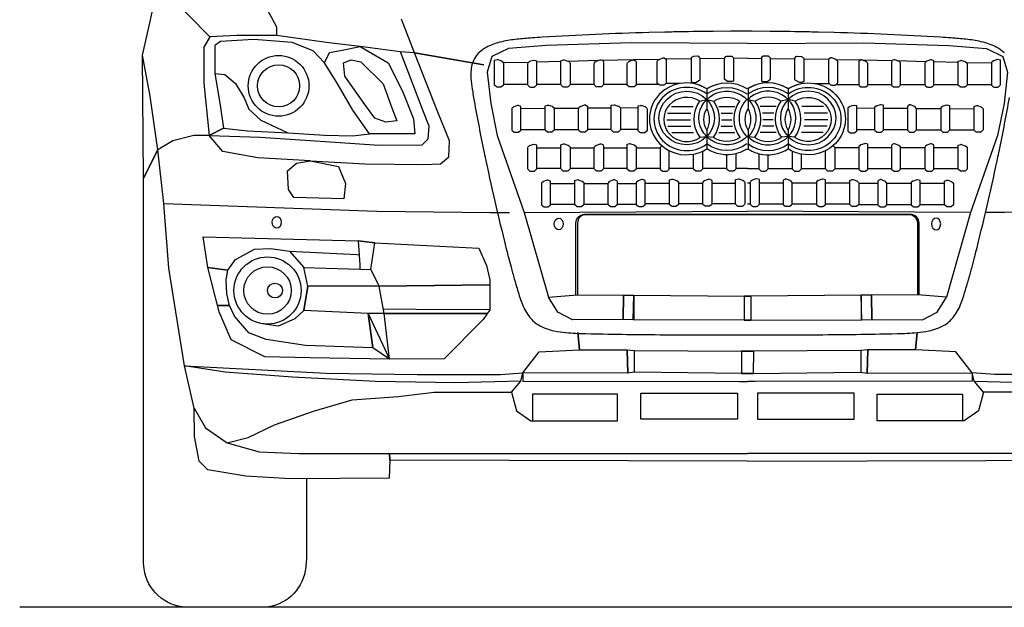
# Model space of a CAD drawing. Header units: millimetres. Extents: x -736 to -723.1, y -2314.2 to -2307.3.
# Tile 2 of 8: x -730.6 to -729, y -2310.1 to -2309.2. Entities that reach past the tile are written whole.
import ezdxf

# ---------------------------------------------------------------- set-up
doc = ezdxf.new("R2010")
doc.units = ezdxf.units.MM
doc.layers.add('DwgFree.com-Lineas perimetro', color=250, linetype='Continuous')

msp = doc.modelspace()

# ---------------------------------------------------------------- linework, layer by layer
at = {"layer": 'DwgFree.com-Lineas perimetro', "color": 18, "true_color": 0x000000}
for p, q in [((-729.4245, -2309.2178), (-729.4463, -2309.2181)), ((-729.4245, -2309.2178), (-729.4027, -2309.2181)), ((-729.7646, -2309.2243), (-729.8035, -2309.2253)), ((-729.7143, -2309.2231), (-729.752, -2309.224)), ((-729.6568, -2309.2216), (-729.7027, -2309.2228)), ((-729.6022, -2309.2203), (-729.6497, -2309.2214)), ((-729.5618, -2309.2197), (-729.6014, -2309.2202)), ((-729.512, -2309.219), (-729.5508, -2309.2195)), ((-729.4603, -2309.2183), (-729.498, -2309.2188)), ((-729.3887, -2309.2183), (-729.351, -2309.2188)), ((-729.337, -2309.219), (-729.2982, -2309.2195)), ((-729.2871, -2309.2197), (-729.2476, -2309.2202)), ((-729.2468, -2309.2203), (-729.1993, -2309.2214)), ((-729.1922, -2309.2216), (-729.1463, -2309.2228)), ((-729.1347, -2309.2231), (-729.097, -2309.224)), ((-729.0844, -2309.2243), (-729.0455, -2309.2253)), ((-729.7658, -2309.2588), (-729.8035, -2309.2588)), ((-729.7143, -2309.2588), (-729.7517, -2309.2588)), ((-729.6625, -2309.2588), (-729.7002, -2309.2588)), ((-729.6115, -2309.2588), (-729.6484, -2309.2588)), ((-729.5621, -2309.2587), (-729.5974, -2309.2587)), ((-729.5289, -2309.2571), (-729.5513, -2309.2571)), ((-729.3201, -2309.2571), (-729.2977, -2309.2571)), ((-729.2869, -2309.2587), (-729.2515, -2309.2587)), ((-729.2374, -2309.2588), (-729.2006, -2309.2588)), ((-729.1865, -2309.2588), (-729.1487, -2309.2588)), ((-729.1347, -2309.2588), (-729.0973, -2309.2588)), ((-729.0832, -2309.2588), (-729.0455, -2309.2588)), ((-729.4877, -2309.2654), (-729.4877, -2309.2963)), ((-729.4235, -2309.2649), (-729.4235, -2309.2963)), ((-729.4235, -2309.2649), (-729.4235, -2309.2963)), ((-729.3612, -2309.2654), (-729.3612, -2309.2963)), ((-729.5426, -2309.293), (-729.509, -2309.293)), ((-729.4987, -2309.2847), (-729.4877, -2309.2819)), ((-729.4877, -2309.2819), (-729.4768, -2309.2847)), ((-729.469, -2309.293), (-729.4442, -2309.293)), ((-729.4235, -2309.2819), (-729.4245, -2309.2822)), ((-729.4235, -2309.2819), (-729.4125, -2309.2847)), ((-729.38, -2309.293), (-729.4047, -2309.293)), ((-729.3612, -2309.2819), (-729.3722, -2309.2847)), ((-729.3503, -2309.2847), (-729.3612, -2309.2819)), ((-729.3064, -2309.293), (-729.34, -2309.293)), ((-729.7389, -2309.2962), (-729.7766, -2309.2965)), ((-729.6869, -2309.2958), (-729.7248, -2309.2961)), ((-729.6361, -2309.2954), (-729.673, -2309.2957)), ((-729.5945, -2309.295), (-729.622, -2309.2953)), ((-729.549, -2309.3034), (-729.5126, -2309.3034)), ((-729.4654, -2309.3034), (-729.4478, -2309.3034)), ((-729.3836, -2309.3034), (-729.4012, -2309.3034)), ((-729.3, -2309.3034), (-729.3364, -2309.3034)), ((-729.2544, -2309.295), (-729.227, -2309.2953)), ((-729.2129, -2309.2954), (-729.176, -2309.2957)), ((-729.1621, -2309.2958), (-729.1242, -2309.2961)), ((-729.1101, -2309.2962), (-729.0724, -2309.2965)), ((-729.5496, -2309.3134), (-729.5132, -2309.3134)), ((-729.5484, -2309.3234), (-729.5123, -2309.3234)), ((-729.4654, -2309.3234), (-729.4478, -2309.3234)), ((-729.4646, -2309.3134), (-729.4486, -2309.3134)), ((-729.3836, -2309.3234), (-729.4012, -2309.3234)), ((-729.3844, -2309.3134), (-729.4004, -2309.3134)), ((-729.3006, -2309.3234), (-729.3367, -2309.3234)), ((-729.2994, -2309.3134), (-729.3358, -2309.3134)), ((-729.7389, -2309.329), (-729.7766, -2309.329)), ((-729.6871, -2309.329), (-729.7248, -2309.329)), ((-729.6361, -2309.3289), (-729.673, -2309.3289)), ((-729.5945, -2309.3289), (-729.622, -2309.3289)), ((-729.5419, -2309.3334), (-729.5084, -2309.3334)), ((-729.4981, -2309.3408), (-729.4877, -2309.3396)), ((-729.4877, -2309.3296), (-729.4877, -2309.3588)), ((-729.4877, -2309.3396), (-729.4774, -2309.3408)), ((-729.469, -2309.3334), (-729.4442, -2309.3334)), ((-729.4235, -2309.3396), (-729.4245, -2309.3398)), ((-729.4235, -2309.3296), (-729.4235, -2309.3592)), ((-729.4235, -2309.3296), (-729.4235, -2309.3592)), ((-729.4235, -2309.3396), (-729.4132, -2309.3408)), ((-729.38, -2309.3334), (-729.4047, -2309.3334)), ((-729.3612, -2309.3396), (-729.3716, -2309.3408)), ((-729.3612, -2309.3296), (-729.3612, -2309.3588)), ((-729.3509, -2309.3408), (-729.3612, -2309.3396)), ((-729.307, -2309.3334), (-729.3406, -2309.3334)), ((-729.2544, -2309.3289), (-729.227, -2309.3289)), ((-729.2129, -2309.3289), (-729.176, -2309.3289)), ((-729.1619, -2309.329), (-729.1242, -2309.329)), ((-729.1101, -2309.329), (-729.0724, -2309.329)), ((-729.752, -2309.357), (-729.7143, -2309.357)), ((-729.7002, -2309.357), (-729.6625, -2309.357)), ((-729.6484, -2309.357), (-729.6115, -2309.357)), ((-729.5974, -2309.357), (-729.5601, -2309.357)), ((-729.2515, -2309.357), (-729.2889, -2309.357)), ((-729.2006, -2309.357), (-729.2374, -2309.357)), ((-729.1487, -2309.357), (-729.1865, -2309.357)), ((-729.097, -2309.357), (-729.1347, -2309.357)), ((-729.7143, -2309.3894), (-729.752, -2309.3894)), ((-729.6625, -2309.3894), (-729.7002, -2309.3894)), ((-729.6115, -2309.3894), (-729.6484, -2309.3894)), ((-729.5601, -2309.3893), (-729.5974, -2309.3894)), ((-729.5083, -2309.3893), (-729.546, -2309.3893)), ((-729.4565, -2309.3893), (-729.4942, -2309.3893)), ((-729.4245, -2309.3893), (-729.4424, -2309.3893)), ((-729.4245, -2309.3893), (-729.4066, -2309.3893)), ((-729.3925, -2309.3893), (-729.3548, -2309.3893)), ((-729.3407, -2309.3893), (-729.303, -2309.3893)), ((-729.2889, -2309.3893), (-729.2515, -2309.3894)), ((-729.2374, -2309.3894), (-729.2006, -2309.3894)), ((-729.1865, -2309.3894), (-729.1487, -2309.3894)), ((-729.1347, -2309.3894), (-729.097, -2309.3894)), ((-729.7306, -2309.4127), (-729.6929, -2309.4127)), ((-729.6788, -2309.4127), (-729.6411, -2309.4127)), ((-729.627, -2309.4127), (-729.5975, -2309.4127)), ((-729.5834, -2309.4118), (-729.5457, -2309.4118)), ((-729.5316, -2309.4118), (-729.4939, -2309.4118)), ((-729.4798, -2309.4118), (-729.4429, -2309.4118)), ((-729.4201, -2309.4118), (-729.4245, -2309.4118)), ((-729.3692, -2309.4118), (-729.406, -2309.4118)), ((-729.3174, -2309.4118), (-729.3551, -2309.4118)), ((-729.2656, -2309.4118), (-729.3033, -2309.4118)), ((-729.222, -2309.4127), (-729.2515, -2309.4127)), ((-729.1702, -2309.4127), (-729.2079, -2309.4127)), ((-729.1184, -2309.4127), (-729.1561, -2309.4127)), ((-729.6929, -2309.4451), (-729.7306, -2309.4451)), ((-729.6411, -2309.4451), (-729.6788, -2309.4451)), ((-729.5973, -2309.4451), (-729.627, -2309.4451)), ((-729.5457, -2309.4442), (-729.5834, -2309.4442)), ((-729.4939, -2309.4442), (-729.5316, -2309.4442)), ((-729.4429, -2309.4442), (-729.4798, -2309.4442)), ((-729.4245, -2309.4441), (-729.4201, -2309.4442)), ((-729.406, -2309.4442), (-729.3692, -2309.4442)), ((-729.3551, -2309.4442), (-729.3174, -2309.4442)), ((-729.3033, -2309.4442), (-729.2656, -2309.4442)), ((-729.2517, -2309.4451), (-729.222, -2309.4451)), ((-729.2079, -2309.4451), (-729.1702, -2309.4451)), ((-729.1561, -2309.4451), (-729.1184, -2309.4451)), ((-730.1138, -2309.6097), (-730.1079, -2309.5721)), ((-730.1079, -2309.5721), (-730.1138, -2309.6097)), ((-730.1138, -2309.6097), (-730.1278, -2309.6231)), ((-730.0139, -2309.6145), (-730.1138, -2309.6097))]:
    msp.add_line(p, q, dxfattribs=at)
for points in [[(-730.2546, -2309.0119), (-730.2546, -2309.0409), (-730.2224, -2309.0828), (-730.1757, -2309.1335), (-730.1564, -2309.169), (-730.1564, -2309.1827)], [(-730.3631, -2309.4044), (-730.3646, -2309.2131), (-730.3528, -2309.1609), (-730.3463, -2309.1319), (-730.3619, -2309.1319), (-730.3619, -2309.0982), (-730.3619, -2309.0695), (-730.3319, -2309.0695), (-730.3358, -2309.093), (-730.3619, -2309.0982), (-730.3358, -2309.093), (-730.3463, -2309.1319), (-730.3278, -2309.115), (-730.2599, -2309.1846)], [(-730.1034, -2309.3772), (-730.0189, -2309.3818), (-729.9273, -2309.3833), (-729.9013, -2309.3818), (-729.8885, -2309.371), (-729.8874, -2309.3465), (-729.9059, -2309.3015), (-729.9417, -2309.2095), (-729.8341, -2309.228), (-729.9417, -2309.2095), (-729.9622, -2309.1572)], [(-729.9417, -2309.2095), (-729.964, -2309.2082), (-730.0266, -2309.1996), (-730.075, -2309.1941), (-730.1564, -2309.1827), (-730.2185, -2309.1825), (-730.2599, -2309.1846), (-730.2694, -2309.2008), (-730.2694, -2309.2566), (-730.261, -2309.3378), (-730.1818, -2309.3407), (-730.0652, -2309.3484), (-729.9969, -2309.353), (-729.9301, -2309.3527), (-729.9206, -2309.3433), (-729.9189, -2309.3235), (-729.9288, -2309.2985), (-729.9481, -2309.2486), (-729.9638, -2309.2082)], [(-730.082, -2309.225), (-730.0996, -2309.2065), (-730.1319, -2309.1936), (-730.1917, -2309.1888), (-730.2434, -2309.1919), (-730.2524, -2309.1983), (-730.2524, -2309.2418), (-730.2438, -2309.2908), (-730.2386, -2309.3265), (-730.261, -2309.3378), (-730.2386, -2309.3265), (-730.2013, -2309.3305), (-730.1378, -2309.3338), (-730.0819, -2309.3375), (-730.0375, -2309.3384), (-730.0118, -2309.3355)], [(-730.0266, -2309.1996), (-729.983, -2309.225), (-729.9606, -2309.2689), (-729.9434, -2309.3123), (-729.9413, -2309.3355), (-729.9688, -2309.3355), (-730.0118, -2309.3355), (-730.0377, -2309.2985), (-730.0622, -2309.2564), (-730.082, -2309.225), (-730.0738, -2309.2091), (-730.0544, -2309.2052), (-730.0266, -2309.1996)], [(-729.4245, -2309.1952), (-729.6051, -2309.1941), (-729.7374, -2309.1979), (-729.7959, -2309.2028), (-729.8216, -2309.2153), (-729.8288, -2309.2394), (-729.8235, -2309.2885), (-729.8133, -2309.3378), (-729.7713, -2309.4576), (-729.4245, -2309.4555)], [(-729.4245, -2309.1952), (-729.2439, -2309.1941), (-729.1116, -2309.1979), (-729.0531, -2309.2028), (-729.0274, -2309.2153), (-729.0202, -2309.2394), (-729.0255, -2309.2885), (-729.0357, -2309.3378), (-729.0777, -2309.4576), (-729.4245, -2309.4555)], [(-730.2843, -2309.7618), (-730.2995, -2309.6959), (-730.3239, -2309.544), (-730.3317, -2309.4436), (-730.3407, -2309.36), (-730.3631, -2309.4044), (-730.3407, -2309.36), (-730.3527, -2309.2766), (-730.3646, -2309.2131)], [(-730.1034, -2309.3772), (-730.0189, -2309.3818), (-729.9273, -2309.3833), (-729.9013, -2309.3818), (-729.8885, -2309.371), (-729.8874, -2309.3465), (-729.9059, -2309.3015), (-729.9417, -2309.2095), (-729.8517, -2309.225)], [(-730.0252, -2309.2235), (-729.9904, -2309.2577), (-729.9769, -2309.2951), (-729.9693, -2309.3151), (-729.9867, -2309.3173), (-730.0035, -2309.3108), (-730.0192, -2309.2897), (-730.0501, -2309.2458), (-730.0523, -2309.2248), (-730.0401, -2309.2206), (-730.0252, -2309.2235)], [(-730.2524, -2309.2418), (-730.2369, -2309.2433), (-730.2203, -2309.2571), (-730.2064, -2309.2795), (-730.1995, -2309.297), (-730.1807, -2309.3142), (-730.1563, -2309.3257), (-730.139, -2309.3338)], [(-730.1034, -2309.3772), (-730.1852, -2309.3726), (-730.2395, -2309.3629), (-730.261, -2309.3378), (-730.285, -2309.3378), (-730.3173, -2309.3465), (-730.3407, -2309.36)], [(-729.4424, -2309.3662), (-729.4424, -2309.3893)], [(-729.4066, -2309.3662), (-729.4066, -2309.3893)], [(-730.0517, -2309.4365), (-730.1295, -2309.4345), (-730.1377, -2309.4217), (-730.1392, -2309.393), (-730.1254, -2309.3808), (-730.1034, -2309.3772), (-730.0599, -2309.3859), (-730.0491, -2309.4125), (-730.0517, -2309.4365)], [(-730.3317, -2309.4436), (-730.0002, -2309.4554), (-729.8242, -2309.4576), (-729.7945, -2309.4576)], [(-728.5173, -2309.4436), (-728.8488, -2309.4554), (-729.0248, -2309.4576), (-729.0545, -2309.4576)], [(-729.7713, -2309.4576), (-729.7338, -2309.5894), (-729.6886, -2309.5857), (-729.6172, -2309.586), (-729.601, -2309.5861), (-729.4296, -2309.5879), (-729.4245, -2309.5879), (-729.4296, -2309.5879), (-729.4296, -2309.625), (-729.4245, -2309.625), (-729.4296, -2309.625), (-729.6021, -2309.6243), (-729.601, -2309.5861), (-729.601, -2309.6243), (-729.6178, -2309.6239), (-729.6172, -2309.586), (-729.6178, -2309.6239), (-729.6966, -2309.6243), (-729.7194, -2309.6127), (-729.7338, -2309.5894)], [(-729.0777, -2309.4576), (-729.1152, -2309.5894), (-729.1603, -2309.5857), (-729.2318, -2309.586), (-729.248, -2309.5861), (-729.4194, -2309.5879), (-729.4245, -2309.5879), (-729.4194, -2309.5879), (-729.4194, -2309.625), (-729.4245, -2309.625), (-729.4194, -2309.625), (-729.2469, -2309.6243), (-729.248, -2309.5861), (-729.248, -2309.6243), (-729.2312, -2309.6239), (-729.2318, -2309.586), (-729.2312, -2309.6239), (-729.1524, -2309.6243), (-729.1296, -2309.6127), (-729.1152, -2309.5894)], [(-729.896, -2309.6849), (-729.9808, -2309.6856), (-730.1046, -2309.6834), (-730.1743, -2309.6819), (-730.2269, -2309.6556), (-730.2456, -2309.6121), (-730.2629, -2309.5431), (-730.2704, -2309.4952), (-730.0295, -2309.5019), (-730.0033, -2309.5049), (-729.8421, -2309.5132), (-729.83, -2309.54), (-729.8247, -2309.5622), (-729.8247, -2309.609), (-729.8353, -2309.6237), (-729.896, -2309.6849)], [(-729.9808, -2309.6856), (-729.989, -2309.6148), (-729.8289, -2309.6148), (-729.989, -2309.6148), (-729.9969, -2309.5722), (-729.8247, -2309.5701), (-729.9969, -2309.5722), (-730.1079, -2309.5721), (-730.1139, -2309.5431), (-730.0096, -2309.5462), (-729.9969, -2309.5722), (-730.0096, -2309.5462), (-730.0033, -2309.5049), (-730.0295, -2309.5019), (-730.0269, -2309.5392), (-730.0271, -2309.5457)], [(-729.989, -2309.6148), (-730.0139, -2309.6145), (-729.9808, -2309.6856), (-730.0067, -2309.6677), (-730.0139, -2309.6145), (-730.0067, -2309.6677), (-730.1112, -2309.6641), (-730.1725, -2309.6549), (-730.1993, -2309.6446), (-730.2217, -2309.6189), (-730.2294, -2309.6024), (-730.248, -2309.6024), (-730.2294, -2309.6024), (-730.2335, -2309.584), (-730.2346, -2309.5624), (-730.2321, -2309.547), (-730.2629, -2309.5431), (-730.2321, -2309.547), (-730.22, -2309.5308), (-730.1906, -2309.5147), (-730.1653, -2309.5136), (-730.1363, -2309.5176), (-730.1139, -2309.5431)], [(-730.1363, -2309.5176), (-730.0316, -2309.523), (-730.0281, -2309.5232)], [(-729.8247, -2309.609), (-729.9392, -2309.6083), (-729.9903, -2309.608)], [(-730.1278, -2309.6231), (-730.1539, -2309.6341), (-730.1779, -2309.6305)], [(-730.2332, -2309.8154), (-730.2003, -2309.8072), (-730.1594, -2309.7878), (-730.0991, -2309.7663), (-730.0389, -2309.749), (-729.9673, -2309.7437), (-729.9114, -2309.7369), (-729.7912, -2309.7369), (-729.7769, -2309.7196), (-729.7738, -2309.7067), (-729.7481, -2309.6742), (-729.6854, -2309.6712), (-729.6881, -2309.6443), (-729.6854, -2309.6712), (-729.6114, -2309.6712), (-729.6106, -2309.7075), (-729.6114, -2309.6712), (-729.6008, -2309.672), (-729.6008, -2309.706), (-729.6106, -2309.7075), (-729.7738, -2309.7067), (-729.7738, -2309.7196), (-729.4367, -2309.7203), (-729.4245, -2309.7203)], [(-728.6158, -2309.8154), (-728.6487, -2309.8072), (-728.6896, -2309.7878), (-728.7498, -2309.7663), (-728.8101, -2309.749), (-728.8817, -2309.7437), (-728.9376, -2309.7369), (-729.0578, -2309.7369), (-729.0721, -2309.7196), (-729.0752, -2309.7067), (-729.1008, -2309.6742), (-729.1636, -2309.6712), (-729.1609, -2309.6443), (-729.1636, -2309.6712), (-729.2376, -2309.6712), (-729.2384, -2309.7075), (-729.2376, -2309.6712), (-729.2482, -2309.672), (-729.2482, -2309.706), (-729.2384, -2309.7075), (-729.0752, -2309.7067), (-729.0752, -2309.7196), (-729.4123, -2309.7203), (-729.4245, -2309.7203)], [(-729.6008, -2309.672), (-729.434, -2309.6731), (-729.4245, -2309.6731), (-729.434, -2309.6731), (-729.4335, -2309.7081), (-729.4245, -2309.7081), (-729.4335, -2309.7081), (-729.6008, -2309.706)], [(-729.2482, -2309.672), (-729.415, -2309.6731), (-729.4245, -2309.6731), (-729.415, -2309.6731), (-729.4155, -2309.7081), (-729.4245, -2309.7081), (-729.4155, -2309.7081), (-729.2482, -2309.706)], [(-729.7769, -2309.7196), (-729.878, -2309.7224), (-730.0025, -2309.7201), (-730.1316, -2309.7134), (-730.2359, -2309.7059), (-730.2995, -2309.6959), (-730.0791, -2309.7074), (-729.938, -2309.7096), (-729.8082, -2309.7096), (-729.7738, -2309.7067)], [(-729.0721, -2309.7196), (-728.971, -2309.7224), (-728.8465, -2309.7201), (-728.7174, -2309.7134), (-728.6131, -2309.7059), (-728.5495, -2309.6959), (-728.7699, -2309.7074), (-728.911, -2309.7096), (-729.0408, -2309.7096), (-729.0752, -2309.7067)], [(-729.7912, -2309.7369), (-729.7834, -2309.7659), (-729.7613, -2309.7813), (-729.6263, -2309.7813), (-729.6263, -2309.7398), (-729.7587, -2309.7398), (-729.7587, -2309.7813)], [(-729.0578, -2309.7369), (-729.0656, -2309.7659), (-729.0877, -2309.7813), (-729.2227, -2309.7813), (-729.2227, -2309.7398), (-729.0903, -2309.7398), (-729.0903, -2309.7813)], [(-729.4245, -2309.8441), (-729.9802, -2309.8424), (-729.9811, -2309.8706), (-730.1348, -2309.8716), (-730.2038, -2309.8672), (-730.2633, -2309.8576), (-730.2767, -2309.8442), (-730.2837, -2309.8059), (-730.2843, -2309.7618), (-730.2665, -2309.7924), (-730.2332, -2309.8154), (-730.1834, -2309.8295), (-730.1214, -2309.832), (-729.9808, -2309.832), (-729.9802, -2309.8424), (-729.9808, -2309.832), (-729.4245, -2309.832)], [(-729.4245, -2309.8441), (-728.8688, -2309.8424), (-728.8678, -2309.8706), (-728.7142, -2309.8716), (-728.6452, -2309.8672), (-728.5857, -2309.8576), (-728.5723, -2309.8442), (-728.5653, -2309.8059), (-728.5646, -2309.7618), (-728.5825, -2309.7924), (-728.6158, -2309.8154), (-728.6656, -2309.8295), (-728.7276, -2309.832), (-728.8682, -2309.832), (-728.8688, -2309.8424), (-728.8682, -2309.832), (-729.4245, -2309.832)], [(-730.5554, -2310.0704), (-728.2544, -2310.0704)]]:
    msp.add_lwpolyline(points, dxfattribs=at)
for points in [[(-729.0253, -2309.2097), (-729.026, -2309.2091, 0.071331), (-729.0368, -2309.2012, 0.061557), (-729.0579, -2309.1931), (-729.0588, -2309.1929, 0.033579), (-729.0821, -2309.1888, 0.006304), (-729.1052, -2309.1866), (-729.1085, -2309.1863, 0.005537), (-729.1241, -2309.1852, 0.008774), (-729.29, -2309.178), (-729.3144, -2309.1774, 0.000977), (-729.3281, -2309.1771, 0.002811), (-729.3894, -2309.1761), (-729.4173, -2309.1758, 0.005181), (-729.4502, -2309.1758), (-729.478, -2309.1761, 0.002811), (-729.5393, -2309.1771, 0.000977), (-729.5531, -2309.1774), (-729.5775, -2309.178, 0.008774), (-729.7434, -2309.1852, 0.005537), (-729.759, -2309.1863), (-729.7623, -2309.1866, 0.006304), (-729.7854, -2309.1888, 0.033579), (-729.8087, -2309.1929), (-729.8096, -2309.1931, 0.061557), (-729.8307, -2309.2012, 0.071331), (-729.8415, -2309.2091), (-729.8422, -2309.2097, 0.14003), (-729.8526, -2309.228), (-729.8526, -2309.2281, 0.081614), (-729.8543, -2309.249, 0.018232), (-729.8522, -2309.2659), (-729.8519, -2309.2677, 0.004075), (-729.8501, -2309.279, 0.007391), (-729.8346, -2309.3602), (-729.8336, -2309.3651, 0.001779), (-729.831, -2309.3773, 0.009167), (-729.7976, -2309.5208, 0.002952), (-729.7959, -2309.5276), (-729.7919, -2309.5424, 0.004021), (-729.7869, -2309.5608, 0.003631), (-729.7853, -2309.5661), (-729.7852, -2309.5668, 0.002661), (-729.7782, -2309.5898, 0.024933), (-729.7741, -2309.6008), (-729.7735, -2309.6023, 0.080868), (-729.7605, -2309.623), (-729.7601, -2309.6235, 0.063873), (-729.7522, -2309.6304, 0.094543), (-729.7278, -2309.6408), (-729.7247, -2309.6415, 0.032562), (-729.7066, -2309.6443, 0.016347), (-729.6762, -2309.6459), (-729.6673, -2309.6461, 0.000683), (-729.6561, -2309.6463, 0.00304), (-729.5383, -2309.6477), (-729.5347, -2309.6477, 0.002787), (-729.3327, -2309.6477), (-729.3292, -2309.6477, 0.00304), (-729.2114, -2309.6463, 0.000683), (-729.2001, -2309.6461), (-729.1913, -2309.6459, 0.016347), (-729.1609, -2309.6443, 0.032562), (-729.1427, -2309.6415), (-729.1397, -2309.6408, 0.094543), (-729.1152, -2309.6304, 0.063873), (-729.1074, -2309.6235), (-729.1069, -2309.623, 0.080868), (-729.0939, -2309.6023), (-729.0933, -2309.6008, 0.024933), (-729.0893, -2309.5898, 0.002661), (-729.0823, -2309.5668), (-729.0821, -2309.5661, 0.003631), (-729.0806, -2309.5608, 0.004021), (-729.0755, -2309.5424), (-729.0716, -2309.5276, 0.002952), (-729.0699, -2309.5208, 0.009167), (-729.0365, -2309.3773, 0.001779), (-729.0339, -2309.3651), (-729.0329, -2309.3602, 0.007391), (-729.0174, -2309.279, 0.004075)], [(-729.5506, -2309.2557, -0.220739), (-729.5513, -2309.2571), (-729.5536, -2309.2591, -0.177266), (-729.5548, -2309.2595), (-729.5605, -2309.2595, -0.177266), (-729.5617, -2309.2591), (-729.5641, -2309.2571, -0.220739), (-729.5647, -2309.2557), (-729.5647, -2309.2234, -0.179157), (-729.5643, -2309.2222), (-729.5626, -2309.2202, -0.122871), (-729.5618, -2309.2197), (-729.5556, -2309.2172, -0.21658), (-729.554, -2309.2173), (-729.5516, -2309.2186, -0.279535), (-729.5506, -2309.2202), (-729.5506, -2309.2557)], [(-729.2984, -2309.2557, 0.220739), (-729.2977, -2309.2571), (-729.2954, -2309.2591, 0.177266), (-729.2941, -2309.2595), (-729.2885, -2309.2595, 0.177266), (-729.2873, -2309.2591), (-729.2849, -2309.2571, 0.220739), (-729.2843, -2309.2557), (-729.2843, -2309.2234, 0.179157), (-729.2847, -2309.2222), (-729.2864, -2309.2202, 0.122871), (-729.2872, -2309.2197), (-729.2934, -2309.2172, 0.21658), (-729.295, -2309.2173), (-729.2974, -2309.2186, 0.279535), (-729.2984, -2309.2202), (-729.2984, -2309.2557)], [(-729.6484, -2309.2587, -0.220739), (-729.6491, -2309.2601), (-729.6514, -2309.2621, -0.177266), (-729.6526, -2309.2626), (-729.6583, -2309.2626, -0.177266), (-729.6595, -2309.2621), (-729.6618, -2309.2601, -0.220739), (-729.6625, -2309.2587), (-729.6625, -2309.2264, -0.179157), (-729.6621, -2309.2252), (-729.6604, -2309.2232, -0.122871), (-729.6596, -2309.2227), (-729.6534, -2309.2203, -0.21658), (-729.6518, -2309.2204), (-729.6494, -2309.2216, -0.279535), (-729.6484, -2309.2233), (-729.6484, -2309.2587)], [(-729.5974, -2309.2588, -0.220739), (-729.5981, -2309.2602), (-729.6005, -2309.2622, -0.177266), (-729.6017, -2309.2626), (-729.6073, -2309.2626, -0.177266), (-729.6085, -2309.2622), (-729.6109, -2309.2602, -0.220739), (-729.6115, -2309.2588), (-729.6115, -2309.2265, -0.179157), (-729.6111, -2309.2253), (-729.6094, -2309.2233, -0.122871), (-729.6087, -2309.2228), (-729.6024, -2309.2203, -0.21658), (-729.6009, -2309.2204), (-729.5985, -2309.2217, -0.279535), (-729.5974, -2309.2233), (-729.5974, -2309.2587)], [(-729.2515, -2309.2588, 0.220739), (-729.2509, -2309.2602), (-729.2485, -2309.2622, 0.177266), (-729.2473, -2309.2626), (-729.2417, -2309.2626, 0.177266), (-729.2405, -2309.2622), (-729.2381, -2309.2602, 0.220739), (-729.2374, -2309.2588), (-729.2374, -2309.2265, 0.179157), (-729.2379, -2309.2253), (-729.2396, -2309.2233, 0.122871), (-729.2403, -2309.2228), (-729.2466, -2309.2203, 0.21658), (-729.2481, -2309.2204), (-729.2505, -2309.2217, 0.279535), (-729.2515, -2309.2233), (-729.2515, -2309.2587)], [(-729.2006, -2309.2587, 0.220739), (-729.1999, -2309.2601), (-729.1976, -2309.2621, 0.177266), (-729.1964, -2309.2626), (-729.1907, -2309.2626, 0.177266), (-729.1895, -2309.2621), (-729.1871, -2309.2601, 0.220739), (-729.1865, -2309.2587), (-729.1865, -2309.2264, 0.179157), (-729.1869, -2309.2252), (-729.1886, -2309.2232, 0.122871), (-729.1894, -2309.2227), (-729.1956, -2309.2203, 0.21658), (-729.1972, -2309.2204), (-729.1996, -2309.2216, 0.279535), (-729.2006, -2309.2233), (-729.2006, -2309.2587)], [(-729.673, -2309.3289, -0.220739), (-729.6736, -2309.3303), (-729.676, -2309.3323, -0.177266), (-729.6772, -2309.3327), (-729.6828, -2309.3327, -0.177266), (-729.6841, -2309.3323), (-729.6864, -2309.3303, -0.220739), (-729.6871, -2309.3289), (-729.6871, -2309.2966, -0.179157), (-729.6866, -2309.2954), (-729.6849, -2309.2934, -0.122871), (-729.6842, -2309.2929), (-729.6779, -2309.2904, -0.21658), (-729.6764, -2309.2905), (-729.674, -2309.2918, -0.279535), (-729.673, -2309.2934), (-729.673, -2309.3289)], [(-729.176, -2309.3289, 0.220739), (-729.1754, -2309.3303), (-729.173, -2309.3323, 0.177266), (-729.1718, -2309.3327), (-729.1661, -2309.3327, 0.177266), (-729.1649, -2309.3323), (-729.1626, -2309.3303, 0.220739), (-729.1619, -2309.3289), (-729.1619, -2309.2966, 0.179157), (-729.1624, -2309.2954), (-729.1641, -2309.2934, 0.122871), (-729.1648, -2309.2929), (-729.1711, -2309.2904, 0.21658), (-729.1726, -2309.2905), (-729.175, -2309.2918, 0.279535), (-729.176, -2309.2934), (-729.176, -2309.3289)], [(-729.6484, -2309.3893, -0.220739), (-729.6491, -2309.3907), (-729.6514, -2309.3927, -0.177266), (-729.6526, -2309.3932), (-729.6583, -2309.3932, -0.177266), (-729.6595, -2309.3927), (-729.6618, -2309.3907, -0.220739), (-729.6625, -2309.3893), (-729.6625, -2309.357, -0.179157), (-729.6621, -2309.3558), (-729.6604, -2309.3538, -0.122871), (-729.6596, -2309.3533), (-729.6534, -2309.3509, -0.21658), (-729.6518, -2309.3509), (-729.6494, -2309.3522, -0.279535), (-729.6484, -2309.3539), (-729.6484, -2309.3893)], [(-729.5573, -2309.3539, 0.031562), (-729.5575, -2309.3541), (-729.5593, -2309.3556, 0.229305), (-729.5601, -2309.357), (-729.5601, -2309.3894, 0.220739), (-729.5594, -2309.3908), (-729.5571, -2309.3928, 0.177266), (-729.5558, -2309.3933), (-729.5502, -2309.3933, 0.177266), (-729.549, -2309.3928), (-729.5466, -2309.3908, 0.220739), (-729.546, -2309.3894), (-729.546, -2309.3615)], [(-729.2917, -2309.3539, -0.031562), (-729.2915, -2309.3541), (-729.2896, -2309.3556, -0.229305), (-729.2889, -2309.357), (-729.2889, -2309.3894, -0.220739), (-729.2896, -2309.3908), (-729.2919, -2309.3928, -0.177266), (-729.2932, -2309.3933), (-729.2988, -2309.3933, -0.177266), (-729.3, -2309.3928), (-729.3024, -2309.3908, -0.220739), (-729.303, -2309.3894), (-729.303, -2309.3615)], [(-729.2006, -2309.3893, 0.220739), (-729.1999, -2309.3907), (-729.1976, -2309.3927, 0.177266), (-729.1964, -2309.3932), (-729.1907, -2309.3932, 0.177266), (-729.1895, -2309.3927), (-729.1871, -2309.3907, 0.220739), (-729.1865, -2309.3893), (-729.1865, -2309.357, 0.179157), (-729.1869, -2309.3558), (-729.1886, -2309.3538, 0.122871), (-729.1894, -2309.3533), (-729.1956, -2309.3509, 0.21658), (-729.1972, -2309.3509), (-729.1996, -2309.3522, 0.279535), (-729.2006, -2309.3539), (-729.2006, -2309.3893)], [(-729.4942, -2309.3623), (-729.4942, -2309.3894, -0.220739), (-729.4949, -2309.3908), (-729.4972, -2309.3928, -0.177266), (-729.4984, -2309.3933), (-729.5041, -2309.3933, -0.177266), (-729.5053, -2309.3928), (-729.5076, -2309.3908, -0.220739), (-729.5083, -2309.3894), (-729.5083, -2309.3669)], [(-729.4424, -2309.3893, -0.220739), (-729.443, -2309.3907), (-729.4454, -2309.3927, -0.177266), (-729.4466, -2309.3932), (-729.4522, -2309.3932, -0.177266), (-729.4534, -2309.3927), (-729.4558, -2309.3907, -0.220739), (-729.4565, -2309.3893), (-729.4565, -2309.3679)], [(-729.4066, -2309.3893, 0.220739), (-729.406, -2309.3907), (-729.4036, -2309.3927, 0.177266), (-729.4024, -2309.3932), (-729.3968, -2309.3932, 0.177266), (-729.3955, -2309.3927), (-729.3932, -2309.3907, 0.220739), (-729.3925, -2309.3893), (-729.3925, -2309.3679)], [(-729.3548, -2309.3623), (-729.3548, -2309.3894, 0.220739), (-729.3541, -2309.3908), (-729.3518, -2309.3928, 0.177266), (-729.3506, -2309.3933), (-729.3449, -2309.3933, 0.177266), (-729.3437, -2309.3928), (-729.3414, -2309.3908, 0.220739), (-729.3407, -2309.3894), (-729.3407, -2309.3669)], [(-730.1098, -2309.8715), (-730.1098, -2309.9912, -0.042772), (-730.1118, -2310.0146, -0.347924), (-730.1748, -2310.0709, -0.01513), (-730.1831, -2310.0712), (-730.2955, -2310.0712, -0.012052), (-730.2969, -2310.0712, -0.362746), (-730.3619, -2310.0114, -0.032675), (-730.3631, -2309.9933), (-730.3631, -2309.4044)], [(-729.627, -2309.445, -0.220739), (-729.6276, -2309.4464), (-729.63, -2309.4484, -0.177266), (-729.6312, -2309.4489), (-729.6368, -2309.4489, -0.177266), (-729.638, -2309.4484), (-729.6404, -2309.4464, -0.220739), (-729.6411, -2309.445), (-729.6411, -2309.4127, -0.179157), (-729.6406, -2309.4115), (-729.6389, -2309.4095, -0.122871), (-729.6382, -2309.409), (-729.6319, -2309.4066, -0.21658), (-729.6304, -2309.4067), (-729.628, -2309.4079, -0.279535), (-729.627, -2309.4096), (-729.627, -2309.445)], [(-729.4798, -2309.4441, -0.220739), (-729.4805, -2309.4455), (-729.4828, -2309.4475, -0.177266), (-729.484, -2309.4479), (-729.4897, -2309.4479, -0.177266), (-729.4909, -2309.4475), (-729.4932, -2309.4455, -0.220739), (-729.4939, -2309.4441), (-729.4939, -2309.4118, -0.179157), (-729.4935, -2309.4106), (-729.4918, -2309.4086, -0.122871), (-729.491, -2309.4081), (-729.4848, -2309.4057, -0.21658), (-729.4832, -2309.4057), (-729.4808, -2309.407, -0.279535), (-729.4798, -2309.4087), (-729.4798, -2309.4441)], [(-729.3692, -2309.4441, 0.220739), (-729.3685, -2309.4455), (-729.3662, -2309.4475, 0.177266), (-729.365, -2309.4479), (-729.3593, -2309.4479, 0.177266), (-729.3581, -2309.4475), (-729.3558, -2309.4455, 0.220739), (-729.3551, -2309.4441), (-729.3551, -2309.4118, 0.179157), (-729.3555, -2309.4106), (-729.3572, -2309.4086, 0.122871), (-729.358, -2309.4081), (-729.3642, -2309.4057, 0.21658), (-729.3658, -2309.4057), (-729.3682, -2309.407, 0.279535), (-729.3692, -2309.4087), (-729.3692, -2309.4441)], [(-729.222, -2309.445, 0.220739), (-729.2214, -2309.4464), (-729.219, -2309.4484, 0.177266), (-729.2178, -2309.4489), (-729.2122, -2309.4489, 0.177266), (-729.2109, -2309.4484), (-729.2086, -2309.4464, 0.220739), (-729.2079, -2309.445), (-729.2079, -2309.4127, 0.179157), (-729.2084, -2309.4115), (-729.2101, -2309.4095, 0.122871), (-729.2108, -2309.409), (-729.2171, -2309.4066, 0.21658), (-729.2186, -2309.4067), (-729.221, -2309.4079, 0.279535), (-729.222, -2309.4096), (-729.222, -2309.445)], [(-729.6912, -2309.5857), (-729.6912, -2309.4741, -0.414214), (-729.6777, -2309.4606), (-729.1739, -2309.4606, -0.414214), (-729.1603, -2309.4741), (-729.1603, -2309.5857)], [(-729.1578, -2309.5857), (-729.1578, -2309.4741, 0.414214), (-729.1713, -2309.4606), (-729.6751, -2309.4606, 0.414214), (-729.6886, -2309.4741), (-729.6886, -2309.5857)]]:
    msp.add_lwpolyline(points, format="xyb", dxfattribs=at)
for points in [[(-729.512, -2309.254), (-729.5095, -2309.2555, 0.134829), (-729.5086, -2309.2558), (-729.5062, -2309.2558, 0.125402), (-729.5053, -2309.2556), (-729.4989, -2309.2521, 0.258709), (-729.498, -2309.2505), (-729.498, -2309.2187, 0.185407), (-729.4984, -2309.2174), (-729.5003, -2309.2153, 0.239115), (-729.5019, -2309.2147), (-729.5087, -2309.2154, 0.122156), (-729.5095, -2309.2157), (-729.5112, -2309.2168, 0.250885), (-729.512, -2309.2184)], [(-729.4598, -2309.2174), (-729.4579, -2309.2152, -0.21506), (-729.4565, -2309.2146), (-729.4498, -2309.2146, -0.147954), (-729.4488, -2309.2149), (-729.4471, -2309.216, -0.250885), (-729.4463, -2309.2176), (-729.4463, -2309.2522, -0.414214), (-729.4481, -2309.2541), (-729.4544, -2309.2541, -0.140453), (-729.4554, -2309.2538), (-729.4594, -2309.2512, -0.258709), (-729.4603, -2309.2496), (-729.4603, -2309.2187, -0.182864)], [(-729.3891, -2309.2174), (-729.3911, -2309.2152, 0.21506), (-729.3925, -2309.2146), (-729.3992, -2309.2146, 0.147954), (-729.4002, -2309.2149), (-729.4019, -2309.216, 0.250885), (-729.4027, -2309.2176), (-729.4027, -2309.2522, 0.414214), (-729.4008, -2309.2541), (-729.3946, -2309.2541, 0.140453), (-729.3936, -2309.2538), (-729.3896, -2309.2512, 0.258709), (-729.3887, -2309.2496), (-729.3887, -2309.2187, 0.182864)], [(-729.337, -2309.254), (-729.3395, -2309.2555, -0.134829), (-729.3404, -2309.2558), (-729.3428, -2309.2558, -0.125402), (-729.3437, -2309.2556), (-729.3501, -2309.2521, -0.258709), (-729.351, -2309.2505), (-729.351, -2309.2187, -0.185407), (-729.3505, -2309.2174), (-729.3487, -2309.2153, -0.239115), (-729.3471, -2309.2147), (-729.3403, -2309.2154, -0.122156), (-729.3395, -2309.2157), (-729.3378, -2309.2168, -0.250885), (-729.337, -2309.2184)], [(-729.8077, -2309.2627), (-729.8134, -2309.2627, -0.177266), (-729.8146, -2309.2622), (-729.8169, -2309.2603, -0.220739), (-729.8176, -2309.2588), (-729.8176, -2309.2207), (-729.8133, -2309.22, -0.121025), (-729.8124, -2309.2201), (-729.8067, -2309.222, -0.085434), (-729.8061, -2309.2223), (-729.8042, -2309.2238, -0.229305), (-729.8035, -2309.2253), (-729.8035, -2309.2588, -0.220739), (-729.8042, -2309.2603), (-729.8065, -2309.2622, -0.177266)], [(-729.752, -2309.2225), (-729.756, -2309.2212, 0.164793), (-729.7572, -2309.2212), (-729.763, -2309.2232, 0.085434), (-729.7635, -2309.2235), (-729.7654, -2309.225, 0.229305), (-729.7661, -2309.2264), (-729.7661, -2309.2588, 0.220739), (-729.7655, -2309.2603), (-729.7631, -2309.2622, 0.177266), (-729.7619, -2309.2627), (-729.7562, -2309.2627, 0.177266), (-729.755, -2309.2622), (-729.7527, -2309.2603, 0.220739), (-729.752, -2309.2588)], [(-729.7143, -2309.2218), (-729.7104, -2309.2204, -0.164793), (-729.7092, -2309.2204), (-729.7034, -2309.2224, -0.085434), (-729.7028, -2309.2227), (-729.701, -2309.2242, -0.229305), (-729.7002, -2309.2256), (-729.7002, -2309.2588, -0.220739), (-729.7009, -2309.2603), (-729.7033, -2309.2622, -0.177266), (-729.7045, -2309.2627), (-729.7101, -2309.2627, -0.177266), (-729.7113, -2309.2622), (-729.7137, -2309.2603, -0.220739), (-729.7143, -2309.2588)], [(-729.1347, -2309.2218), (-729.1386, -2309.2204, 0.164793), (-729.1398, -2309.2204), (-729.1456, -2309.2224, 0.085434), (-729.1462, -2309.2227), (-729.148, -2309.2242, 0.229305), (-729.1487, -2309.2256), (-729.1487, -2309.2588, 0.220739), (-729.1481, -2309.2603), (-729.1457, -2309.2622, 0.177266), (-729.1445, -2309.2627), (-729.1389, -2309.2627, 0.177266), (-729.1377, -2309.2622), (-729.1353, -2309.2603, 0.220739), (-729.1347, -2309.2588)], [(-729.097, -2309.2225), (-729.093, -2309.2212, -0.164793), (-729.0918, -2309.2212), (-729.086, -2309.2232, -0.085434), (-729.0855, -2309.2235), (-729.0836, -2309.225, -0.229305), (-729.0829, -2309.2264), (-729.0829, -2309.2588, -0.220739), (-729.0835, -2309.2603), (-729.0859, -2309.2622, -0.177266), (-729.0871, -2309.2627), (-729.0928, -2309.2627, -0.177266), (-729.094, -2309.2622), (-729.0963, -2309.2603, -0.220739), (-729.097, -2309.2588)], [(-729.0413, -2309.2627), (-729.0356, -2309.2627, 0.177266), (-729.0344, -2309.2622), (-729.0321, -2309.2603, 0.220739), (-729.0314, -2309.2588), (-729.0314, -2309.2207), (-729.0357, -2309.22, 0.121025), (-729.0366, -2309.2201), (-729.0423, -2309.222, 0.085434), (-729.0429, -2309.2223), (-729.0448, -2309.2238, 0.229305), (-729.0455, -2309.2253), (-729.0455, -2309.2588, 0.220739), (-729.0448, -2309.2603), (-729.0425, -2309.2622, 0.177266)], [(-729.7766, -2309.2927), (-729.7805, -2309.2914, 0.164793), (-729.7817, -2309.2914), (-729.7875, -2309.2933, 0.085434), (-729.7881, -2309.2937), (-729.79, -2309.2951, 0.229305), (-729.7907, -2309.2966), (-729.7907, -2309.329, 0.220739), (-729.79, -2309.3304), (-729.7877, -2309.3324, 0.177266), (-729.7865, -2309.3328), (-729.7808, -2309.3328, 0.177266), (-729.7796, -2309.3324), (-729.7772, -2309.3304, 0.220739), (-729.7766, -2309.329)], [(-729.7389, -2309.2919), (-729.7349, -2309.2906, -0.164793), (-729.7337, -2309.2906), (-729.7279, -2309.2925, -0.085434), (-729.7274, -2309.2929), (-729.7255, -2309.2943, -0.229305), (-729.7248, -2309.2958), (-729.7248, -2309.329, -0.220739), (-729.7255, -2309.3304), (-729.7278, -2309.3324, -0.177266), (-729.729, -2309.3328), (-729.7347, -2309.3328, -0.177266), (-729.7359, -2309.3324), (-729.7382, -2309.3304, -0.220739), (-729.7389, -2309.329)], [(-729.6262, -2309.3328), (-729.6319, -2309.3328, -0.177266), (-729.6331, -2309.3324), (-729.6354, -2309.3304, -0.220739), (-729.6361, -2309.329), (-729.6361, -2309.2909), (-729.6318, -2309.2902, -0.121025), (-729.6309, -2309.2903), (-729.6252, -2309.2922, -0.085434), (-729.6246, -2309.2925), (-729.6227, -2309.294, -0.229305), (-729.622, -2309.2955), (-729.622, -2309.329, -0.220739), (-729.6227, -2309.3304), (-729.625, -2309.3324, -0.177266)], [(-729.5847, -2309.3338), (-729.5903, -2309.3338, -0.177266), (-729.5915, -2309.3333), (-729.5939, -2309.3314, -0.220739), (-729.5945, -2309.3299), (-729.5945, -2309.2918), (-729.5902, -2309.2911, -0.121025), (-729.5893, -2309.2912), (-729.5836, -2309.2931, -0.085434), (-729.583, -2309.2935), (-729.5812, -2309.2949, -0.229305), (-729.5804, -2309.2964), (-729.5804, -2309.3299, -0.220739), (-729.5811, -2309.3314), (-729.5835, -2309.3333, -0.177266)], [(-729.2643, -2309.3338), (-729.2587, -2309.3338, 0.177266), (-729.2575, -2309.3333), (-729.2551, -2309.3314, 0.220739), (-729.2544, -2309.3299), (-729.2544, -2309.2918), (-729.2588, -2309.2911, 0.121025), (-729.2597, -2309.2912), (-729.2654, -2309.2931, 0.085434), (-729.266, -2309.2935), (-729.2678, -2309.2949, 0.229305), (-729.2685, -2309.2964), (-729.2685, -2309.3299, 0.220739), (-729.2679, -2309.3314), (-729.2655, -2309.3333, 0.177266)], [(-729.2228, -2309.3328), (-729.2171, -2309.3328, 0.177266), (-729.2159, -2309.3324), (-729.2136, -2309.3304, 0.220739), (-729.2129, -2309.329), (-729.2129, -2309.2909), (-729.2172, -2309.2902, 0.121025), (-729.2181, -2309.2903), (-729.2238, -2309.2922, 0.085434), (-729.2244, -2309.2925), (-729.2263, -2309.294, 0.229305), (-729.227, -2309.2955), (-729.227, -2309.329, 0.220739), (-729.2263, -2309.3304), (-729.224, -2309.3324, 0.177266)], [(-729.1101, -2309.2919), (-729.1141, -2309.2906, 0.164793), (-729.1153, -2309.2906), (-729.121, -2309.2925, 0.085434), (-729.1216, -2309.2929), (-729.1235, -2309.2943, 0.229305), (-729.1242, -2309.2958), (-729.1242, -2309.329, 0.220739), (-729.1235, -2309.3304), (-729.1212, -2309.3324, 0.177266), (-729.12, -2309.3328), (-729.1143, -2309.3328, 0.177266), (-729.1131, -2309.3324), (-729.1108, -2309.3304, 0.220739), (-729.1101, -2309.329)], [(-729.0724, -2309.2927), (-729.0684, -2309.2914, -0.164793), (-729.0672, -2309.2914), (-729.0615, -2309.2933, -0.085434), (-729.0609, -2309.2937), (-729.059, -2309.2951, -0.229305), (-729.0583, -2309.2966), (-729.0583, -2309.329, -0.220739), (-729.059, -2309.3304), (-729.0613, -2309.3324, -0.177266), (-729.0625, -2309.3328), (-729.0682, -2309.3328, -0.177266), (-729.0694, -2309.3324), (-729.0718, -2309.3304, -0.220739), (-729.0724, -2309.329)], [(-729.752, -2309.3531), (-729.756, -2309.3518, 0.164793), (-729.7572, -2309.3518), (-729.763, -2309.3538, 0.085434), (-729.7635, -2309.3541), (-729.7654, -2309.3556, 0.229305), (-729.7661, -2309.357), (-729.7661, -2309.3894, 0.220739), (-729.7655, -2309.3908), (-729.7631, -2309.3928, 0.177266), (-729.7619, -2309.3933), (-729.7562, -2309.3933, 0.177266), (-729.755, -2309.3928), (-729.7527, -2309.3908, 0.220739), (-729.752, -2309.3894)], [(-729.7143, -2309.3523), (-729.7104, -2309.351, -0.164793), (-729.7092, -2309.351), (-729.7034, -2309.353, -0.085434), (-729.7028, -2309.3533), (-729.701, -2309.3548, -0.229305), (-729.7002, -2309.3562), (-729.7002, -2309.3894, -0.220739), (-729.7009, -2309.3908), (-729.7033, -2309.3928, -0.177266), (-729.7045, -2309.3933), (-729.7101, -2309.3933, -0.177266), (-729.7113, -2309.3928), (-729.7137, -2309.3908, -0.220739), (-729.7143, -2309.3894)], [(-729.6017, -2309.3933), (-729.6073, -2309.3933, -0.177266), (-729.6085, -2309.3928), (-729.6109, -2309.3908, -0.220739), (-729.6115, -2309.3894), (-729.6115, -2309.3513), (-729.6072, -2309.3506, -0.121025), (-729.6063, -2309.3507), (-729.6006, -2309.3526, -0.085434), (-729.6, -2309.3529), (-729.5982, -2309.3544, -0.229305), (-729.5974, -2309.3559), (-729.5974, -2309.3894, -0.220739), (-729.5981, -2309.3908), (-729.6005, -2309.3928, -0.177266)], [(-729.2473, -2309.3933), (-729.2417, -2309.3933, 0.177266), (-729.2405, -2309.3928), (-729.2381, -2309.3908, 0.220739), (-729.2374, -2309.3894), (-729.2374, -2309.3513), (-729.2418, -2309.3506, 0.121025), (-729.2427, -2309.3507), (-729.2484, -2309.3526, 0.085434), (-729.249, -2309.3529), (-729.2508, -2309.3544, 0.229305), (-729.2515, -2309.3559), (-729.2515, -2309.3894, 0.220739), (-729.2509, -2309.3908), (-729.2485, -2309.3928, 0.177266)], [(-729.1347, -2309.3523), (-729.1386, -2309.351, 0.164793), (-729.1398, -2309.351), (-729.1456, -2309.353, 0.085434), (-729.1462, -2309.3533), (-729.148, -2309.3548, 0.229305), (-729.1487, -2309.3562), (-729.1487, -2309.3894, 0.220739), (-729.1481, -2309.3908), (-729.1457, -2309.3928, 0.177266), (-729.1445, -2309.3933), (-729.1389, -2309.3933, 0.177266), (-729.1377, -2309.3928), (-729.1353, -2309.3908, 0.220739), (-729.1347, -2309.3894)], [(-729.097, -2309.3531), (-729.093, -2309.3518, -0.164793), (-729.0918, -2309.3518), (-729.086, -2309.3538, -0.085434), (-729.0855, -2309.3541), (-729.0836, -2309.3556, -0.229305), (-729.0829, -2309.357), (-729.0829, -2309.3894, -0.220739), (-729.0835, -2309.3908), (-729.0859, -2309.3928, -0.177266), (-729.0871, -2309.3933), (-729.0928, -2309.3933, -0.177266), (-729.094, -2309.3928), (-729.0963, -2309.3908, -0.220739), (-729.097, -2309.3894)], [(-729.7306, -2309.4088), (-729.7345, -2309.4075, 0.164793), (-729.7357, -2309.4075), (-729.7415, -2309.4095, 0.085434), (-729.7421, -2309.4098), (-729.7439, -2309.4113, 0.229305), (-729.7447, -2309.4127), (-729.7447, -2309.4451, 0.220739), (-729.744, -2309.4465), (-729.7417, -2309.4485, 0.177266), (-729.7404, -2309.449), (-729.7348, -2309.449, 0.177266), (-729.7336, -2309.4485), (-729.7312, -2309.4465, 0.220739), (-729.7306, -2309.4451)], [(-729.6929, -2309.408), (-729.6889, -2309.4067, -0.164793), (-729.6877, -2309.4067), (-729.6819, -2309.4087, -0.085434), (-729.6814, -2309.409), (-729.6795, -2309.4105, -0.229305), (-729.6788, -2309.4119), (-729.6788, -2309.4451, -0.220739), (-729.6795, -2309.4465), (-729.6818, -2309.4485, -0.177266), (-729.683, -2309.449), (-729.6887, -2309.449, -0.177266), (-729.6899, -2309.4485), (-729.6922, -2309.4465, -0.220739), (-729.6929, -2309.4451)], [(-729.5834, -2309.4079), (-729.5874, -2309.4066, 0.164793), (-729.5886, -2309.4066), (-729.5944, -2309.4086, 0.085434), (-729.5949, -2309.4089), (-729.5968, -2309.4104, 0.229305), (-729.5975, -2309.4118), (-729.5975, -2309.4442, 0.220739), (-729.5968, -2309.4456), (-729.5945, -2309.4476, 0.177266), (-729.5933, -2309.4481), (-729.5876, -2309.4481, 0.177266), (-729.5864, -2309.4476), (-729.5841, -2309.4456, 0.220739), (-729.5834, -2309.4442)], [(-729.5457, -2309.4071), (-729.5418, -2309.4058, -0.164793), (-729.5406, -2309.4058), (-729.5348, -2309.4078, -0.085434), (-729.5342, -2309.4081), (-729.5324, -2309.4096, -0.229305), (-729.5316, -2309.411), (-729.5316, -2309.4442, -0.220739), (-729.5323, -2309.4456), (-729.5346, -2309.4476, -0.177266), (-729.5359, -2309.4481), (-729.5415, -2309.4481, -0.177266), (-729.5427, -2309.4476), (-729.5451, -2309.4456, -0.220739), (-729.5457, -2309.4442)], [(-729.4331, -2309.4481), (-729.4387, -2309.4481, -0.177266), (-729.4399, -2309.4476), (-729.4423, -2309.4456, -0.220739), (-729.4429, -2309.4442), (-729.4429, -2309.4061), (-729.4386, -2309.4054, -0.121025), (-729.4377, -2309.4055), (-729.432, -2309.4074, -0.085434), (-729.4314, -2309.4077), (-729.4296, -2309.4092, -0.229305), (-729.4288, -2309.4107), (-729.4288, -2309.4442, -0.220739), (-729.4295, -2309.4456), (-729.4319, -2309.4476, -0.177266)], [(-729.4159, -2309.4481), (-729.4103, -2309.4481, 0.177266), (-729.4091, -2309.4476), (-729.4067, -2309.4456, 0.220739), (-729.406, -2309.4442), (-729.406, -2309.4061), (-729.4104, -2309.4054, 0.121025), (-729.4113, -2309.4055), (-729.417, -2309.4074, 0.085434), (-729.4176, -2309.4077), (-729.4194, -2309.4092, 0.229305), (-729.4201, -2309.4107), (-729.4201, -2309.4442, 0.220739), (-729.4195, -2309.4456), (-729.4171, -2309.4476, 0.177266)], [(-729.3033, -2309.4071), (-729.3072, -2309.4058, 0.164793), (-729.3084, -2309.4058), (-729.3142, -2309.4078, 0.085434), (-729.3148, -2309.4081), (-729.3166, -2309.4096, 0.229305), (-729.3174, -2309.411), (-729.3174, -2309.4442, 0.220739), (-729.3167, -2309.4456), (-729.3143, -2309.4476, 0.177266), (-729.3131, -2309.4481), (-729.3075, -2309.4481, 0.177266), (-729.3063, -2309.4476), (-729.3039, -2309.4456, 0.220739), (-729.3033, -2309.4442)], [(-729.2656, -2309.4079), (-729.2616, -2309.4066, -0.164793), (-729.2604, -2309.4066), (-729.2546, -2309.4086, -0.085434), (-729.2541, -2309.4089), (-729.2522, -2309.4104, -0.229305), (-729.2515, -2309.4118), (-729.2515, -2309.4442, -0.220739), (-729.2521, -2309.4456), (-729.2545, -2309.4476, -0.177266), (-729.2557, -2309.4481), (-729.2614, -2309.4481, -0.177266), (-729.2626, -2309.4476), (-729.2649, -2309.4456, -0.220739), (-729.2656, -2309.4442)], [(-729.1561, -2309.408), (-729.1601, -2309.4067, 0.164793), (-729.1613, -2309.4067), (-729.1671, -2309.4087, 0.085434), (-729.1676, -2309.409), (-729.1695, -2309.4105, 0.229305), (-729.1702, -2309.4119), (-729.1702, -2309.4451, 0.220739), (-729.1695, -2309.4465), (-729.1672, -2309.4485, 0.177266), (-729.166, -2309.449), (-729.1603, -2309.449, 0.177266), (-729.1591, -2309.4485), (-729.1568, -2309.4465, 0.220739), (-729.1561, -2309.4451)], [(-729.1184, -2309.4088), (-729.1145, -2309.4075, -0.164793), (-729.1133, -2309.4075), (-729.1075, -2309.4095, -0.085434), (-729.1069, -2309.4098), (-729.105, -2309.4113, -0.229305), (-729.1043, -2309.4127), (-729.1043, -2309.4451, -0.220739), (-729.105, -2309.4465), (-729.1073, -2309.4485, -0.177266), (-729.1086, -2309.449), (-729.1142, -2309.449, -0.177266), (-729.1154, -2309.4485), (-729.1178, -2309.4465, -0.220739), (-729.1184, -2309.4451)]]:
    msp.add_lwpolyline(points, format="xyb", close=True, dxfattribs=at)
for points in [[(-729.4399, -2309.7786), (-729.5902, -2309.7786), (-729.5902, -2309.7385), (-729.4399, -2309.7385)], [(-729.4091, -2309.7786), (-729.2588, -2309.7786), (-729.2588, -2309.7385), (-729.4091, -2309.7385)]]:
    msp.add_lwpolyline(points, close=True, dxfattribs=at)
for centre, radius in [((-730.1531, -2309.2608), 0.0472), ((-730.1531, -2309.2608), 0.0327), ((-730.1703, -2309.5789), 0.0522), ((-730.1703, -2309.5789), 0.0368), ((-730.1587, -2309.5789), 0.0115)]:
    msp.add_circle(centre, radius, dxfattribs=at)
for centre, major_axis, ratio, start_param, end_param in [((-729.5192, -2309.3121), (-0.0576, 0), 0.968822, -2.148696, 0.8484), ((-729.5189, -2309.3123), (0.0509, 0), 0.964979, 0.912681, 5.370505), ((-729.5192, -2309.3121), (0.0576, 0), 0.968822, 0.992897, 1.267469), ((-729.3927, -2309.3121), (0.0576, 0), 0.968822, 0.992897, 2.134879), ((-729.3927, -2309.3121), (0.0576, 0), 0.968822, 1.90507, 2.134879), ((-729.3924, -2309.3123), (0.0509, 0), 0.964979, 0.912681, 2.228844), ((-729.3927, -2309.3121), (0.0576, 0), 0.968822, 0.992897, 1.174916), ((-729.5189, -2309.3108), (0.0432, 0), 0.963749, -3.141592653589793, 3.141592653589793), ((-729.5189, -2309.313), (0.0356, 0), 0.964642, 0.967652, 5.336568), ((-729.3924, -2309.3108), (0.0432, 0), 0.963749, -2.409722, 2.409722), ((-729.3924, -2309.313), (-0.0356, 0), 0.964642, 4.109245, 5.315533), ((-729.5189, -2309.3123), (-0.0509, 0), 0.964979, 2.523005, 3.739139), ((-729.3944, -2309.3108), (0.0432, 0), 0.963749, 2.342346, 3.940839), ((-729.4546, -2309.3123), (-0.0509, 0), 0.964979, 2.523005, 3.739139), ((-729.3924, -2309.3123), (-0.0509, 0), 0.964979, 2.523005, 3.739139), ((-729.5189, -2309.313), (0.0356, 0), 0.964642, -0.505487, 0.505487), ((-729.4546, -2309.313), (-0.0356, 0), 0.964642, 2.636106, 3.64708), ((-729.3924, -2309.313), (0.0356, 0), 0.964642, -0.505487, 0.505487), ((-729.5192, -2309.3121), (0.0576, 0), 0.968822, 3.989993, 4.903146), ((-729.3924, -2309.3123), (0.0509, 0), 0.964979, 4.054341, 5.370505), ((-729.3924, -2309.313), (-0.0356, 0), 0.964642, 0.946618, 2.194975), ((-729.5192, -2309.3121), (0.0576, 0), 0.968822, -1.380039, -0.992897), ((-729.3927, -2309.3121), (-0.0576, 0), 0.968822, 1.006714, 1.326307), ((-729.3927, -2309.3121), (-0.0576, 0), 0.968822, 1.326307, 2.148696)]:
    msp.add_ellipse(centre, major_axis=major_axis, ratio=ratio, start_param=start_param, end_param=end_param, dxfattribs=at)
at = {"layer": 'DwgFree.com-Lineas perimetro', "color": 18, "true_color": 0x000000, "extrusion": (0, 0, -1)}
for centre, major_axis, ratio, start_param, end_param in [((-729.4563, -2309.3121), (-0.0576, 0), 0.968822, 0.992897, 2.134879), ((-729.4566, -2309.3123), (-0.0509, 0), 0.964979, 0.912681, 2.228844), ((-729.4563, -2309.3121), (-0.0576, 0), 0.968822, 0.992897, 1.174916), ((-729.3298, -2309.3121), (0.0576, 0), 0.968822, -2.148696, 0.8484), ((-729.3301, -2309.3123), (-0.0509, 0), 0.964979, 0.912681, 5.370505), ((-729.3298, -2309.3121), (-0.0576, 0), 0.968822, 0.992897, 1.267469), ((-729.4566, -2309.3108), (-0.0432, 0), 0.963749, -2.409722, 2.409722), ((-729.4566, -2309.313), (0.0356, 0), 0.964642, 4.109245, 5.315533), ((-729.4543, -2309.3121), (-0.0576, 0), 0.968822, 2.114297, 2.134879), ((-729.4546, -2309.3123), (-0.0509, 0), 0.964979, 2.204042, 2.228844), ((-729.3301, -2309.3108), (-0.0432, 0), 0.963749, -3.141592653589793, 3.141592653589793), ((-729.3301, -2309.313), (-0.0356, 0), 0.964642, 0.967652, 5.336568), ((-729.4566, -2309.3123), (0.0509, 0), 0.964979, 2.523005, 3.739139), ((-729.3944, -2309.3123), (0.0509, 0), 0.964979, 2.523005, 3.739139), ((-729.4546, -2309.3108), (-0.0432, 0), 0.963749, 2.342346, 3.940839), ((-729.3301, -2309.3123), (0.0509, 0), 0.964979, 2.523005, 3.739139), ((-729.4566, -2309.313), (-0.0356, 0), 0.964642, -0.505487, 0.505487), ((-729.3924, -2309.313), (-0.0356, 0), 0.964642, -0.505487, 0.505487), ((-729.3301, -2309.313), (-0.0356, 0), 0.964642, -0.505487, 0.505487), ((-729.4566, -2309.3123), (-0.0509, 0), 0.964979, 4.054341, 5.370505), ((-729.4566, -2309.313), (0.0356, 0), 0.964642, 0.946618, 2.194975), ((-729.4546, -2309.3123), (-0.0509, 0), 0.964979, 4.054341, 4.079143), ((-729.3298, -2309.3121), (-0.0576, 0), 0.968822, 3.989993, 4.903146), ((-729.4563, -2309.3121), (0.0576, 0), 0.968822, 1.326307, 2.148696), ((-729.4563, -2309.3121), (0.0576, 0), 0.968822, 1.006714, 1.326307), ((-729.4543, -2309.3121), (0.0576, 0), 0.968822, 1.006714, 1.027295), ((-729.3298, -2309.3121), (-0.0576, 0), 0.968822, -1.380039, -0.992897)]:
    msp.add_ellipse(centre, major_axis=major_axis, ratio=ratio, start_param=start_param, end_param=end_param, dxfattribs=at)
at = {"layer": 'DwgFree.com-Lineas perimetro', "color": 18, "true_color": 0x000000}
for centre in [(-730.1559, -2309.4729), (-729.7177, -2309.4755)]:
    msp.add_ellipse(centre, major_axis=(0, 0.00911), ratio=0.773806, dxfattribs=at)
at = {"layer": 'DwgFree.com-Lineas perimetro', "color": 18, "true_color": 0x000000, "extrusion": (0, 0, -1)}
msp.add_ellipse((-729.1313, -2309.4755), major_axis=(0, 0.00911), ratio=0.773806, dxfattribs=at)

doc.saveas('drawing.dxf')
